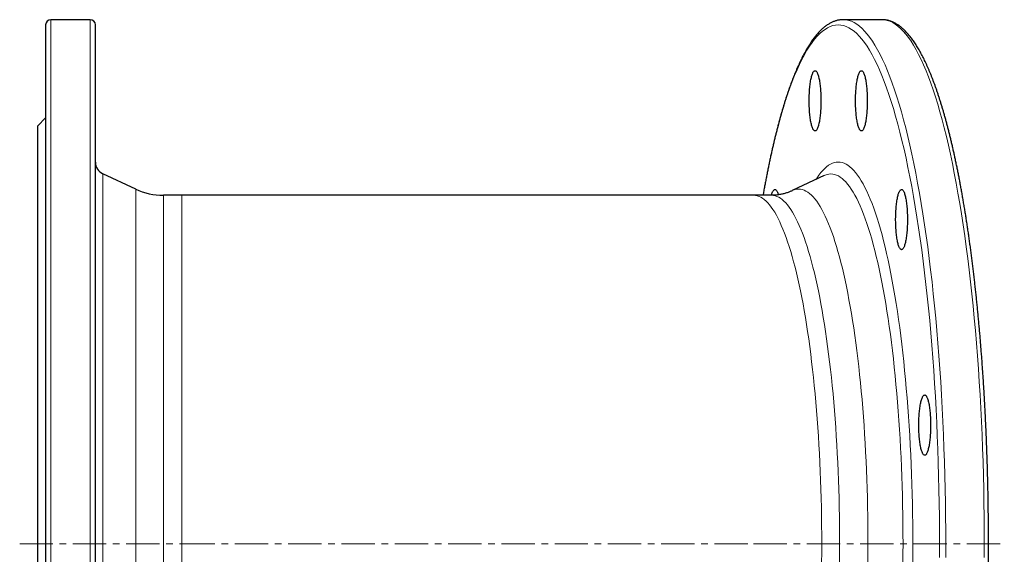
# Model space of a CAD drawing. Header units: millimetres. Extents: x 122 to 1100, y 74 to 1079.
# Tile 2 of 3: x 122 to 497, y 270 to 474. Entities that reach past the tile are written whole.
import ezdxf

# ---------------------------------------------------------------- set-up
doc = ezdxf.new("R2010")
doc.units = ezdxf.units.MM
doc.linetypes.add('CENTERX2', pattern=[20.32, 12.7, -2.54, 2.54, -2.54])
doc.layers.add('FORMAT', color=7, linetype='Continuous')

msp = doc.modelspace()

# ---------------------------------------------------------------- linework, layer by layer
at = {"color": 7, "linetype": 'Continuous', "lineweight": 25}
for p, q in [((148.38, 473.57), (133.38, 473.57)), ((435.59, 473.57), (435.6, 473.57)), ((450.31, 473.57), (435.6, 473.57)), ((450.31, 473.57), (450.31, 473.57)), ((131.38, 471.57), (131.38, 75.57)), ((150.38, 75.57), (150.38, 471.57)), ((131.38, 436.07), (128.38, 433.07)), ((128.38, 114.07), (128.38, 433.07)), ((165.73, 408.91), (153.27, 414.72)), ((428.25, 414.11), (416.13, 408.33)), ((428.25, 414.11), (428.25, 414.11)), ((183.27, 406.57), (176.3, 406.57)), ((401.38, 406.57), (183.27, 406.57)), ((408.22, 406.57), (401.38, 406.57))]:
    msp.add_line(p, q, dxfattribs=at)
at = {"color": 8, "linetype": 'Continuous', "lineweight": 18}
for p, q in [((133.38, 473.57), (133.38, 73.57)), ((148.38, 73.57), (148.38, 473.57)), ((153.27, 414.72), (153.27, 132.41)), ((165.73, 138.22), (165.73, 408.91)), ((176.3, 406.57), (176.3, 140.57)), ((183.27, 406.57), (183.27, 140.57))]:
    msp.add_line(p, q, dxfattribs=at)
at = {"color": 8, "linetype": 'Continuous', "lineweight": 18, "flags": 128}
for points in [[(435.6, 473.57), (436.62, 473.5), (437.64, 473.29), (438.66, 472.95), (439.68, 472.47), (440.69, 471.86), (441.7, 471.1), (442.71, 470.22), (443.71, 469.2), (444.71, 468.04), (445.7, 466.75), (446.68, 465.33), (447.65, 463.78), (448.62, 462.09), (449.58, 460.28), (450.53, 458.34), (451.47, 456.28), (452.39, 454.08), (453.31, 451.77), (454.21, 449.33), (455.11, 446.77), (455.98, 444.09), (456.85, 441.3), (457.7, 438.39), (458.53, 435.37), (459.35, 432.24), (460.15, 429), (460.94, 425.65), (461.71, 422.2), (462.46, 418.64), (463.19, 414.99), (463.9, 411.24), (464.59, 407.39), (465.27, 403.46), (465.92, 399.43), (466.55, 395.32), (467.16, 391.12), (467.75, 386.85), (468.32, 382.49), (468.87, 378.07), (469.39, 373.57), (469.89, 369), (470.36, 364.36), (470.81, 359.67), (471.24, 354.91), (471.64, 350.1), (472.02, 345.24), (472.38, 340.33), (472.71, 335.37), (473.01, 330.37), (473.29, 325.33), (473.54, 320.26), (473.76, 315.15), (473.96, 310.01), (474.13, 304.85), (474.28, 299.67), (474.4, 294.47), (474.49, 289.26), (474.56, 284.03), (474.6, 278.8), (474.61, 273.57)], [(489.31, 268.33), (489.33, 273.57), (489.31, 278.8), (489.27, 284.03), (489.21, 289.26), (489.11, 294.47), (488.99, 299.67), (488.85, 304.85), (488.67, 310.01), (488.47, 315.15), (488.25, 320.26), (488, 325.33), (487.72, 330.37), (487.42, 335.37), (487.09, 340.33), (486.74, 345.24), (486.36, 350.1), (485.95, 354.91), (485.53, 359.67), (485.07, 364.36), (484.6, 369), (484.1, 373.57), (483.58, 378.07), (483.03, 382.49), (482.46, 386.85), (481.87, 391.12), (481.26, 395.32), (480.63, 399.43), (479.98, 403.46), (479.3, 407.39), (478.61, 411.24), (477.9, 414.99), (477.17, 418.64), (476.42, 422.2), (475.65, 425.65), (474.86, 429), (474.06, 432.24), (473.24, 435.37), (472.41, 438.39), (471.56, 441.3), (470.7, 444.09), (469.82, 446.77), (468.93, 449.33), (468.02, 451.77), (467.11, 454.08), (466.18, 456.28), (465.24, 458.34), (464.29, 460.28), (463.33, 462.09), (462.37, 463.78), (461.39, 465.33), (460.41, 466.75), (459.42, 468.04), (458.42, 469.2), (457.42, 470.22), (456.41, 471.1), (455.4, 471.86), (454.39, 472.47), (453.37, 472.95), (452.35, 473.29), (451.33, 473.5), (450.31, 473.57)], [(472.26, 273.57), (472.25, 278.75), (472.21, 283.93), (472.14, 289.1), (472.05, 294.26), (471.93, 299.41), (471.79, 304.54), (471.62, 309.65), (471.42, 314.73), (471.2, 319.79), (470.95, 324.81), (470.67, 329.8), (470.37, 334.75), (470.05, 339.66), (469.7, 344.52), (469.32, 349.34), (468.92, 354.1), (468.5, 358.81), (468.05, 363.46), (467.58, 368.04), (467.09, 372.57), (466.57, 377.02), (466.03, 381.4), (465.47, 385.71), (464.89, 389.95), (464.28, 394.1), (463.65, 398.17), (463.01, 402.16), (462.34, 406.05), (461.65, 409.86), (460.95, 413.57), (460.22, 417.19), (459.48, 420.71), (458.72, 424.13), (457.94, 427.44), (457.15, 430.65), (456.34, 433.75), (455.51, 436.74), (454.67, 439.62), (453.82, 442.39), (452.95, 445.04), (452.07, 447.57), (451.17, 449.99), (450.26, 452.28), (449.35, 454.45), (448.42, 456.49), (447.48, 458.42), (446.53, 460.21), (445.57, 461.88), (444.61, 463.41), (443.63, 464.82), (442.65, 466.1), (441.67, 467.24), (440.67, 468.25), (439.68, 469.13), (438.68, 469.87), (437.67, 470.48), (436.67, 470.96), (435.66, 471.29), (434.65, 471.5), (433.64, 471.57), (432.62, 471.5), (431.61, 471.29), (430.6, 470.96), (429.6, 470.48), (428.59, 469.87), (427.59, 469.13), (426.6, 468.25), (425.6, 467.24), (424.62, 466.1), (423.64, 464.82), (422.66, 463.41), (421.7, 461.88), (420.74, 460.21), (419.79, 458.42), (418.85, 456.49), (417.92, 454.45), (417.01, 452.28), (416.1, 449.99), (415.2, 447.57), (414.32, 445.04), (413.45, 442.39), (412.6, 439.62), (411.76, 436.74), (410.93, 433.75), (410.12, 430.65), (409.33, 427.44), (408.55, 424.13), (407.79, 420.71), (407.05, 417.19), (406.32, 413.57), (405.62, 409.86), (405.02, 406.57)], [(425.17, 412.64), (425.56, 413.25), (426.28, 414.29), (427, 415.23), (427.73, 416.07), (428.46, 416.81), (429.19, 417.46), (429.93, 418.01), (430.66, 418.45), (431.41, 418.8), (432.15, 419.05), (432.89, 419.2), (433.64, 419.25), (434.38, 419.2), (435.12, 419.05), (435.87, 418.8), (436.61, 418.45), (437.35, 418.01), (438.08, 417.46), (438.81, 416.81), (439.54, 416.07), (440.27, 415.23), (440.99, 414.29), (441.71, 413.25), (442.42, 412.12), (443.12, 410.9), (443.82, 409.58), (444.51, 408.16), (445.2, 406.66), (445.87, 405.06), (446.54, 403.37), (447.2, 401.6), (447.85, 399.73), (448.49, 397.78), (449.11, 395.75), (449.73, 393.63), (450.34, 391.43), (450.94, 389.15), (451.52, 386.78), (452.09, 384.35), (452.65, 381.83), (453.2, 379.24), (453.73, 376.58), (454.25, 373.85), (454.76, 371.05), (455.25, 368.18), (455.72, 365.25), (456.18, 362.25), (456.63, 359.2), (457.06, 356.08), (457.47, 352.91), (457.87, 349.69), (458.25, 346.41), (458.61, 343.08), (458.96, 339.71), (459.29, 336.29), (459.6, 332.82), (459.89, 329.32), (460.17, 325.78), (460.43, 322.2), (460.67, 318.59), (460.89, 314.94), (461.09, 311.27), (461.27, 307.58), (461.44, 303.86), (461.58, 300.12), (461.71, 296.36), (461.81, 292.58), (461.9, 288.79), (461.97, 285), (462.02, 281.19), (462.05, 277.38), (462.06, 273.57)], [(458.34, 273.57), (458.33, 277.26), (458.3, 280.95), (458.26, 284.64), (458.19, 288.32), (458.11, 291.99), (458, 295.65), (457.88, 299.29), (457.74, 302.91), (457.58, 306.52), (457.4, 310.1), (457.21, 313.66), (456.99, 317.19), (456.76, 320.68), (456.51, 324.15), (456.25, 327.58), (455.96, 330.98), (455.66, 334.33), (455.34, 337.65), (455, 340.92), (454.65, 344.14), (454.28, 347.32), (453.9, 350.44), (453.5, 353.52), (453.08, 356.53), (452.65, 359.5), (452.2, 362.4), (451.74, 365.24), (451.27, 368.02), (450.78, 370.73), (450.28, 373.38), (449.76, 375.96), (449.23, 378.46), (448.69, 380.9), (448.13, 383.26), (447.57, 385.55), (446.99, 387.76), (446.4, 389.89), (445.8, 391.95), (445.19, 393.92), (444.57, 395.81), (443.94, 397.61), (443.31, 399.34), (442.66, 400.97), (442, 402.52), (441.34, 403.98), (440.67, 405.34), (440, 406.62), (439.31, 407.81), (438.62, 408.91), (437.93, 409.91), (437.23, 410.82), (436.53, 411.64), (435.82, 412.36), (435.11, 412.98), (434.4, 413.51), (433.68, 413.95), (432.96, 414.28), (432.25, 414.53), (431.52, 414.67), (430.8, 414.72), (430.08, 414.67), (429.36, 414.53), (428.64, 414.28), (428.25, 414.11)], [(401.38, 406.57), (402.06, 406.52), (402.74, 406.38), (403.42, 406.16), (404.09, 405.84), (404.77, 405.43), (405.44, 404.93), (406.11, 404.34), (406.78, 403.66), (407.44, 402.89), (408.1, 402.03), (408.75, 401.09), (409.4, 400.06), (410.04, 398.94), (410.68, 397.73), (411.31, 396.44), (411.93, 395.07), (412.55, 393.61), (413.16, 392.07), (413.76, 390.45), (414.35, 388.75), (414.94, 386.97), (415.51, 385.11), (416.08, 383.17), (416.63, 381.17), (417.18, 379.08), (417.71, 376.93), (418.23, 374.7), (418.74, 372.4), (419.24, 370.04), (419.73, 367.61), (420.2, 365.12), (420.66, 362.56), (421.11, 359.94), (421.55, 357.27), (421.97, 354.53), (422.37, 351.74), (422.76, 348.9), (423.14, 346), (423.5, 343.06), (423.85, 340.07), (424.18, 337.03), (424.5, 333.95), (424.8, 330.82), (425.08, 327.66), (425.35, 324.46), (425.6, 321.23), (425.84, 317.96), (426.06, 314.67), (426.26, 311.34), (426.44, 307.99), (426.61, 304.61), (426.76, 301.22), (426.89, 297.8), (427.01, 294.37), (427.11, 290.93), (427.19, 287.47), (427.25, 284), (427.29, 280.53), (427.32, 277.05), (427.33, 273.57), (427.32, 270.08), (427.29, 266.61)], [(434.17, 273.57), (434.16, 277.05), (434.13, 280.53), (434.09, 284), (434.02, 287.47), (433.94, 290.93), (433.85, 294.37), (433.73, 297.8), (433.6, 301.22), (433.45, 304.61), (433.28, 307.99), (433.1, 311.34), (432.9, 314.67), (432.68, 317.96), (432.44, 321.23), (432.19, 324.46), (431.92, 327.66), (431.64, 330.82), (431.34, 333.95), (431.02, 337.03), (430.69, 340.07), (430.34, 343.06), (429.98, 346), (429.6, 348.9), (429.21, 351.74), (428.8, 354.53), (428.38, 357.27), (427.95, 359.94), (427.5, 362.56), (427.04, 365.12), (426.57, 367.61), (426.08, 370.04), (425.58, 372.4), (425.07, 374.7), (424.55, 376.93), (424.01, 379.08), (423.47, 381.17), (422.91, 383.17), (422.35, 385.11), (421.78, 386.97), (421.19, 388.75), (420.6, 390.45), (420, 392.07), (419.39, 393.61), (418.77, 395.07), (418.15, 396.44), (417.52, 397.73), (416.88, 398.94), (416.24, 400.06), (415.59, 401.09), (414.93, 402.03), (414.28, 402.89), (413.61, 403.66), (412.95, 404.34), (412.28, 404.93), (411.6, 405.43), (410.93, 405.84), (410.25, 406.16), (409.58, 406.38), (408.9, 406.52), (408.22, 406.57)], [(416.13, 408.33), (416.51, 408.49), (417.2, 408.72), (417.89, 408.86), (418.58, 408.91), (419.27, 408.86), (419.96, 408.72), (420.65, 408.49), (421.34, 408.17), (422.03, 407.75), (422.71, 407.24), (423.39, 406.64), (424.07, 405.95), (424.74, 405.17), (425.41, 404.3), (426.08, 403.34), (426.74, 402.28), (427.39, 401.15), (428.04, 399.92), (428.68, 398.61), (429.32, 397.21), (429.95, 395.72), (430.57, 394.16), (431.18, 392.51), (431.78, 390.78), (432.38, 388.96), (432.96, 387.07), (433.54, 385.11), (434.1, 383.06), (434.65, 380.94), (435.2, 378.75), (435.73, 376.48), (436.25, 374.15), (436.76, 371.74), (437.25, 369.27), (437.73, 366.73), (438.2, 364.13), (438.66, 361.46), (439.1, 358.74), (439.53, 355.96), (439.94, 353.12), (440.34, 350.22), (440.72, 347.28), (441.09, 344.28), (441.45, 341.24), (441.78, 338.15), (442.11, 335.01), (442.41, 331.83), (442.7, 328.61), (442.97, 325.36), (443.23, 322.07), (443.47, 318.74), (443.69, 315.39), (443.9, 312.01), (444.08, 308.6), (444.25, 305.16), (444.41, 301.71), (444.54, 298.23), (444.66, 294.74), (444.76, 291.23), (444.84, 287.71), (444.9, 284.18), (444.95, 280.65), (444.98, 277.11), (444.98, 273.57), (444.98, 270.02), (444.95, 266.48)], [(434.13, 266.61), (434.16, 270.08), (434.17, 273.57)], [(458.3, 266.18), (458.33, 269.87), (458.34, 273.57)], [(462.06, 273.57), (462.05, 269.75), (462.02, 265.94)], [(472.25, 268.38), (472.26, 273.57)], [(474.61, 273.57), (474.6, 268.33)]]:
    msp.add_lwpolyline(points, dxfattribs=at)
at = {"color": 7, "linetype": 'Continuous', "lineweight": 25, "flags": 128}
for points in [[(427.04, 442.6), (427.04, 441.99), (427.03, 441.37), (427.01, 440.76), (426.99, 440.15), (426.96, 439.55), (426.93, 438.96), (426.89, 438.38), (426.84, 437.81), (426.79, 437.26), (426.73, 436.72), (426.66, 436.2), (426.59, 435.69), (426.52, 435.21), (426.44, 434.75), (426.35, 434.31), (426.26, 433.89), (426.17, 433.5), (426.07, 433.14), (425.97, 432.8), (425.87, 432.49), (425.76, 432.21), (425.65, 431.96), (425.54, 431.74), (425.42, 431.56), (425.31, 431.4), (425.19, 431.28), (425.07, 431.19), (424.95, 431.13), (424.83, 431.1), (424.71, 431.11), (424.59, 431.15), (424.47, 431.23), (424.35, 431.34), (424.23, 431.48), (424.12, 431.65), (424, 431.85), (423.89, 432.08), (423.78, 432.35), (423.68, 432.64), (423.57, 432.97), (423.48, 433.32), (423.38, 433.7), (423.29, 434.1), (423.2, 434.53), (423.12, 434.98), (423.04, 435.45), (422.97, 435.94), (422.9, 436.46), (422.84, 436.99), (422.79, 437.53), (422.73, 438.1), (422.69, 438.67), (422.65, 439.26), (422.62, 439.85), (422.59, 440.45), (422.58, 441.06), (422.56, 441.68), (422.56, 442.29), (422.56, 442.91), (422.56, 443.53), (422.58, 444.14), (422.59, 444.75), (422.62, 445.36), (422.65, 445.95), (422.69, 446.54), (422.73, 447.11), (422.79, 447.67), (422.84, 448.22), (422.9, 448.75), (422.97, 449.26), (423.04, 449.76), (423.12, 450.23), (423.2, 450.68), (423.29, 451.11), (423.38, 451.51), (423.48, 451.89), (423.57, 452.24), (423.68, 452.56), (423.78, 452.86), (423.89, 453.12), (424, 453.36), (424.12, 453.56), (424.23, 453.73), (424.35, 453.87), (424.47, 453.98), (424.59, 454.05), (424.71, 454.09), (424.83, 454.1), (424.95, 454.08), (425.07, 454.02), (425.19, 453.93), (425.31, 453.8), (425.42, 453.65), (425.54, 453.46), (425.65, 453.24), (425.76, 452.99), (425.87, 452.71), (425.97, 452.4), (426.07, 452.07), (426.17, 451.7), (426.26, 451.31), (426.35, 450.9), (426.44, 450.46), (426.52, 450), (426.59, 449.51), (426.66, 449.01), (426.73, 448.49), (426.79, 447.95), (426.84, 447.39), (426.89, 446.83), (426.93, 446.24), (426.96, 445.65), (426.99, 445.05), (427.01, 444.45), (427.03, 443.84), (427.04, 443.22), (427.04, 442.6)], [(444.72, 442.6), (444.71, 441.99), (444.7, 441.37), (444.69, 440.76), (444.66, 440.15), (444.63, 439.55), (444.6, 438.96), (444.56, 438.38), (444.51, 437.81), (444.46, 437.26), (444.4, 436.72), (444.33, 436.2), (444.27, 435.69), (444.19, 435.21), (444.11, 434.75), (444.03, 434.31), (443.94, 433.89), (443.84, 433.5), (443.75, 433.14), (443.65, 432.8), (443.54, 432.49), (443.43, 432.21), (443.32, 431.96), (443.21, 431.74), (443.1, 431.56), (442.98, 431.4), (442.86, 431.28), (442.74, 431.19), (442.62, 431.13), (442.5, 431.1), (442.38, 431.11), (442.26, 431.15), (442.14, 431.23), (442.02, 431.34), (441.91, 431.48), (441.79, 431.65), (441.68, 431.85), (441.56, 432.08), (441.46, 432.35), (441.35, 432.64), (441.25, 432.97), (441.15, 433.32), (441.05, 433.7), (440.96, 434.1), (440.87, 434.53), (440.79, 434.98), (440.71, 435.45), (440.64, 435.94), (440.58, 436.46), (440.51, 436.99), (440.46, 437.53), (440.41, 438.1), (440.36, 438.67), (440.33, 439.26), (440.29, 439.85), (440.27, 440.45), (440.25, 441.06), (440.24, 441.68), (440.23, 442.29), (440.23, 442.91), (440.24, 443.53), (440.25, 444.14), (440.27, 444.75), (440.29, 445.36), (440.33, 445.95), (440.36, 446.54), (440.41, 447.11), (440.46, 447.67), (440.51, 448.22), (440.58, 448.75), (440.64, 449.26), (440.71, 449.76), (440.79, 450.23), (440.87, 450.68), (440.96, 451.11), (441.05, 451.51), (441.15, 451.89), (441.25, 452.24), (441.35, 452.56), (441.46, 452.86), (441.56, 453.12), (441.68, 453.36), (441.79, 453.56), (441.91, 453.73), (442.02, 453.87), (442.14, 453.98), (442.26, 454.05), (442.38, 454.09), (442.5, 454.1), (442.62, 454.08), (442.74, 454.02), (442.86, 453.93), (442.98, 453.8), (443.1, 453.65), (443.21, 453.46), (443.32, 453.24), (443.43, 452.99), (443.54, 452.71), (443.65, 452.4), (443.75, 452.07), (443.84, 451.7), (443.94, 451.31), (444.03, 450.9), (444.11, 450.46), (444.19, 450), (444.27, 449.51), (444.33, 449.01), (444.4, 448.49), (444.46, 447.95), (444.51, 447.39), (444.56, 446.83), (444.6, 446.24), (444.63, 445.65), (444.66, 445.05), (444.69, 444.45), (444.7, 443.84), (444.71, 443.22), (444.72, 442.6)], [(408.16, 406.57), (408.17, 406.6), (408.27, 406.95), (408.37, 407.27), (408.48, 407.56), (408.59, 407.83), (408.7, 408.06), (408.81, 408.27), (408.93, 408.44), (409.05, 408.58), (409.16, 408.68), (409.28, 408.76), (409.4, 408.8), (409.52, 408.81), (409.64, 408.78), (409.76, 408.73), (409.88, 408.64), (410, 408.51), (410.12, 408.36), (410.23, 408.17), (410.35, 407.95), (410.46, 407.7), (410.56, 407.42), (410.67, 407.11), (410.77, 406.77), (410.78, 406.75)], [(460.02, 397.31), (460.02, 396.69), (460.01, 396.08), (459.99, 395.47), (459.97, 394.86), (459.94, 394.26), (459.9, 393.67), (459.86, 393.09), (459.82, 392.52), (459.76, 391.97), (459.7, 391.43), (459.64, 390.9), (459.57, 390.4), (459.5, 389.92), (459.42, 389.46), (459.33, 389.02), (459.24, 388.6), (459.15, 388.21), (459.05, 387.85), (458.95, 387.51), (458.85, 387.2), (458.74, 386.92), (458.63, 386.67), (458.52, 386.45), (458.4, 386.26), (458.28, 386.11), (458.17, 385.98), (458.05, 385.89), (457.93, 385.84), (457.81, 385.81), (457.69, 385.82), (457.57, 385.86), (457.45, 385.94), (457.33, 386.04), (457.21, 386.18), (457.09, 386.35), (456.98, 386.56), (456.87, 386.79), (456.76, 387.06), (456.65, 387.35), (456.55, 387.67), (456.45, 388.02), (456.36, 388.4), (456.27, 388.81), (456.18, 389.23), (456.1, 389.68), (456.02, 390.16), (455.95, 390.65), (455.88, 391.16), (455.82, 391.69), (455.76, 392.24), (455.71, 392.8), (455.67, 393.38), (455.63, 393.96), (455.6, 394.56), (455.57, 395.16), (455.55, 395.77), (455.54, 396.38), (455.53, 397), (455.53, 397.62), (455.54, 398.24), (455.55, 398.85), (455.57, 399.46), (455.6, 400.06), (455.63, 400.66), (455.67, 401.24), (455.71, 401.82), (455.76, 402.38), (455.82, 402.93), (455.88, 403.46), (455.95, 403.97), (456.02, 404.46), (456.1, 404.94), (456.18, 405.39), (456.27, 405.81), (456.36, 406.22), (456.45, 406.6), (456.55, 406.95), (456.65, 407.27), (456.76, 407.56), (456.87, 407.83), (456.98, 408.06), (457.09, 408.27), (457.21, 408.44), (457.33, 408.58), (457.45, 408.68), (457.57, 408.76), (457.69, 408.8), (457.81, 408.81), (457.93, 408.78), (458.05, 408.73), (458.17, 408.64), (458.28, 408.51), (458.4, 408.36), (458.52, 408.17), (458.63, 407.95), (458.74, 407.7), (458.85, 407.42), (458.95, 407.11), (459.05, 406.77), (459.15, 406.41), (459.24, 406.02), (459.33, 405.6), (459.42, 405.16), (459.5, 404.7), (459.57, 404.22), (459.64, 403.71), (459.7, 403.19), (459.76, 402.65), (459.82, 402.1), (459.86, 401.53), (459.9, 400.95), (459.94, 400.36), (459.97, 399.76), (459.99, 399.15), (460.01, 398.54), (460.02, 397.93), (460.02, 397.31)], [(468.86, 318.86), (468.85, 318.24), (468.84, 317.63), (468.83, 317.01), (468.8, 316.41), (468.78, 315.81), (468.74, 315.22), (468.7, 314.64), (468.65, 314.07), (468.6, 313.52), (468.54, 312.98), (468.48, 312.45), (468.41, 311.95), (468.33, 311.47), (468.25, 311.01), (468.17, 310.57), (468.08, 310.15), (467.98, 309.76), (467.89, 309.4), (467.79, 309.06), (467.68, 308.75), (467.57, 308.47), (467.46, 308.22), (467.35, 308), (467.24, 307.81), (467.12, 307.66), (467, 307.53), (466.88, 307.44), (466.76, 307.39), (466.64, 307.36), (466.52, 307.37), (466.4, 307.41), (466.28, 307.48), (466.16, 307.59), (466.05, 307.73), (465.93, 307.9), (465.82, 308.11), (465.71, 308.34), (465.6, 308.61), (465.49, 308.9), (465.39, 309.22), (465.29, 309.57), (465.19, 309.95), (465.1, 310.35), (465.02, 310.78), (464.93, 311.23), (464.86, 311.71), (464.78, 312.2), (464.72, 312.71), (464.65, 313.24), (464.6, 313.79), (464.55, 314.35), (464.5, 314.93), (464.47, 315.51), (464.43, 316.11), (464.41, 316.71), (464.39, 317.32), (464.38, 317.93), (464.37, 318.55), (464.37, 319.17), (464.38, 319.78), (464.39, 320.4), (464.41, 321.01), (464.43, 321.61), (464.47, 322.21), (464.5, 322.79), (464.55, 323.37), (464.6, 323.93), (464.65, 324.48), (464.72, 325.01), (464.78, 325.52), (464.86, 326.01), (464.93, 326.49), (465.02, 326.94), (465.1, 327.36), (465.19, 327.77), (465.29, 328.15), (465.39, 328.5), (465.49, 328.82), (465.6, 329.11), (465.71, 329.38), (465.82, 329.61), (465.93, 329.82), (466.05, 329.99), (466.16, 330.13), (466.28, 330.23), (466.4, 330.31), (466.52, 330.35), (466.64, 330.36), (466.76, 330.33), (466.88, 330.28), (467, 330.18), (467.12, 330.06), (467.24, 329.91), (467.35, 329.72), (467.46, 329.5), (467.57, 329.25), (467.68, 328.97), (467.79, 328.66), (467.89, 328.32), (467.98, 327.96), (468.08, 327.57), (468.17, 327.15), (468.25, 326.71), (468.33, 326.25), (468.41, 325.77), (468.48, 325.26), (468.54, 324.74), (468.6, 324.2), (468.65, 323.65), (468.7, 323.08), (468.74, 322.5), (468.78, 321.91), (468.8, 321.31), (468.83, 320.7), (468.84, 320.09), (468.85, 319.48), (468.86, 318.86)]]:
    msp.add_lwpolyline(points, dxfattribs=at)
at = {"color": 7, "linetype": 'Continuous', "lineweight": 25}
for centre, radius, start, end in [((133.38, 471.57), 2, 90, 180), ((148.38, 471.57), 2, 0, 90), ((155.38, 419.25), 5, 180, 245), ((176.3, 431.57), 25, 245, 270)]:
    msp.add_arc(centre, radius, start, end, dxfattribs=at)
for points, knots in [([(435.59, 473.56), (435.48, 473.56), (435.2, 473.56), (434.74, 473.53), (434.21, 473.47), (433.68, 473.38), (433.15, 473.26), (432.62, 473.1), (432.1, 472.92), (431.57, 472.71), (431.05, 472.47), (430.52, 472.2), (430, 471.9), (429.47, 471.56), (428.95, 471.19), (428.43, 470.8), (427.91, 470.37), (427.39, 469.91), (426.88, 469.41), (426.37, 468.89), (425.86, 468.34), (425.35, 467.76), (424.85, 467.14), (424.35, 466.5), (423.86, 465.83), (423.37, 465.13), (422.88, 464.41), (422.4, 463.65), (421.92, 462.87), (421.45, 462.06), (420.98, 461.22), (420.51, 460.36), (420.04, 459.47), (419.58, 458.55), (419.13, 457.61), (418.68, 456.64), (418.23, 455.65), (417.78, 454.63), (417.34, 453.58), (416.9, 452.5), (416.46, 451.41), (416.03, 450.28), (415.6, 449.13), (415.18, 447.96), (414.75, 446.76), (414.34, 445.53), (413.92, 444.28), (413.51, 443.01), (413.1, 441.71), (412.7, 440.38), (412.3, 439.04), (411.9, 437.66), (411.5, 436.27), (411.11, 434.85), (410.73, 433.41), (410.35, 431.94), (409.97, 430.45), (409.59, 428.94), (409.22, 427.41), (408.85, 425.85), (408.49, 424.27), (408.13, 422.67), (407.78, 421.05), (407.42, 419.4), (407.08, 417.74), (406.73, 416.05), (406.39, 414.34), (406.06, 412.61), (405.73, 410.87), (405.4, 409.1), (405.14, 407.66), (404.99, 406.81), (404.95, 406.57)], [0, 0, 0, 0, 0.007985, 0.021037, 0.034102, 0.047207, 0.060378, 0.073639, 0.087011, 0.100513, 0.114157, 0.127953, 0.141903, 0.156007, 0.170257, 0.184642, 0.199149, 0.213762, 0.228462, 0.243234, 0.25806, 0.272926, 0.28782, 0.302731, 0.317651, 0.332572, 0.347488, 0.362395, 0.377291, 0.392174, 0.407044, 0.421899, 0.43674, 0.451565, 0.466377, 0.481174, 0.495958, 0.51073, 0.525488, 0.540235, 0.554971, 0.569696, 0.584412, 0.599118, 0.613815, 0.628503, 0.643184, 0.657858, 0.672524, 0.687184, 0.701838, 0.716486, 0.731128, 0.745765, 0.760398, 0.775026, 0.789649, 0.804269, 0.818884, 0.833496, 0.848105, 0.86271, 0.877312, 0.891911, 0.906508, 0.921101, 0.935693, 0.950282, 0.964869, 0.979453, 0.994036, 1, 1, 1, 1]), ([(450.31, 73.57), (450.42, 73.57), (450.71, 73.57), (451.17, 73.6), (451.7, 73.66), (452.23, 73.75), (452.76, 73.88), (453.28, 74.03), (453.81, 74.21), (454.33, 74.42), (454.86, 74.66), (455.38, 74.93), (455.91, 75.24), (456.43, 75.57), (456.95, 75.94), (457.48, 76.34), (458, 76.77), (458.51, 77.23), (459.03, 77.72), (459.54, 78.24), (460.05, 78.79), (460.55, 79.38), (461.06, 79.99), (461.55, 80.63), (462.05, 81.3), (462.54, 82), (463.02, 82.73), (463.51, 83.48), (463.98, 84.26), (464.46, 85.07), (464.93, 85.91), (465.4, 86.77), (465.86, 87.66), (466.32, 88.58), (466.78, 89.52), (467.23, 90.49), (467.68, 91.49), (468.13, 92.51), (468.57, 93.55), (469.01, 94.63), (469.44, 95.73), (469.87, 96.85), (470.3, 98), (470.73, 99.18), (471.15, 100.38), (471.57, 101.6), (471.98, 102.85), (472.4, 104.13), (472.8, 105.43), (473.21, 106.75), (473.61, 108.1), (474.01, 109.47), (474.4, 110.86), (474.79, 112.28), (475.18, 113.73), (475.56, 115.19), (475.94, 116.68), (476.31, 118.19), (476.68, 119.73), (477.05, 121.28), (477.42, 122.86), (477.77, 124.46), (478.13, 126.09), (478.48, 127.73), (478.83, 129.4), (479.17, 131.08), (479.51, 132.79), (479.85, 134.52), (480.18, 136.27), (480.5, 138.03), (480.83, 139.82), (481.14, 141.63), (481.46, 143.46), (481.76, 145.31), (482.07, 147.17), (482.37, 149.05), (482.66, 150.96), (482.95, 152.88), (483.24, 154.81), (483.52, 156.77), (483.8, 158.74), (484.07, 160.73), (484.34, 162.74), (484.6, 164.76), (484.86, 166.8), (485.11, 168.85), (485.36, 170.92), (485.6, 173.01), (485.84, 175.11), (486.07, 177.22), (486.29, 179.35), (486.52, 181.49), (486.73, 183.64), (486.95, 185.81), (487.15, 187.99), (487.35, 190.19), (487.55, 192.4), (487.74, 194.61), (487.93, 196.84), (488.11, 199.09), (488.28, 201.34), (488.45, 203.6), (488.61, 205.87), (488.77, 208.16), (488.93, 210.45), (489.07, 212.75), (489.22, 215.06), (489.35, 217.38), (489.48, 219.71), (489.61, 222.05), (489.73, 224.39), (489.84, 226.74), (489.95, 229.1), (490.06, 231.47), (490.15, 233.84), (490.25, 236.21), (490.33, 238.59), (490.41, 240.98), (490.49, 243.37), (490.56, 245.77), (490.62, 248.17), (490.68, 250.58), (490.73, 252.98), (490.77, 255.39), (490.82, 257.81), (490.85, 260.22), (490.88, 262.64), (490.9, 265.06), (490.92, 267.48), (490.93, 269.9), (490.94, 272.33), (490.94, 274.75), (490.93, 277.17), (490.92, 279.59), (490.9, 282.01), (490.88, 284.43), (490.85, 286.85), (490.82, 289.27), (490.78, 291.68), (490.73, 294.09), (490.68, 296.5), (490.62, 298.9), (490.56, 301.3), (490.49, 303.7), (490.41, 306.09), (490.33, 308.48), (490.25, 310.86), (490.16, 313.24), (490.06, 315.61), (489.96, 317.97), (489.85, 320.33), (489.73, 322.68), (489.61, 325.03), (489.49, 327.36), (489.36, 329.69), (489.22, 332.01), (489.08, 334.32), (488.93, 336.62), (488.78, 338.92), (488.62, 341.2), (488.46, 343.47), (488.29, 345.74), (488.11, 347.99), (487.93, 350.23), (487.75, 352.46), (487.55, 354.68), (487.36, 356.89), (487.16, 359.08), (486.95, 361.26), (486.74, 363.43), (486.52, 365.59), (486.3, 367.73), (486.07, 369.86), (485.84, 371.97), (485.6, 374.07), (485.36, 376.16), (485.11, 378.23), (484.86, 380.28), (484.61, 382.32), (484.34, 384.34), (484.08, 386.35), (483.81, 388.34), (483.53, 390.31), (483.25, 392.27), (482.96, 394.2), (482.67, 396.12), (482.38, 398.03), (482.08, 399.91), (481.77, 401.78), (481.46, 403.62), (481.15, 405.45), (480.83, 407.26), (480.51, 409.05), (480.19, 410.82), (479.86, 412.56), (479.52, 414.29), (479.18, 416), (478.84, 417.69), (478.49, 419.35), (478.14, 421), (477.79, 422.62), (477.43, 424.22), (477.06, 425.8), (476.7, 427.36), (476.33, 428.89), (475.95, 430.4), (475.57, 431.89), (475.19, 433.36), (474.8, 434.8), (474.41, 436.22), (474.02, 437.62), (473.62, 438.99), (473.22, 440.33), (472.82, 441.66), (472.41, 442.96), (472, 444.23), (471.59, 445.48), (471.17, 446.71), (470.75, 447.91), (470.32, 449.08), (469.89, 450.23), (469.46, 451.36), (469.03, 452.46), (468.59, 453.53), (468.15, 454.58), (467.7, 455.6), (467.25, 456.59), (466.8, 457.56), (466.35, 458.5), (465.89, 459.42), (465.42, 460.31), (464.96, 461.17), (464.49, 462.01), (464.01, 462.82), (463.54, 463.6), (463.06, 464.36), (462.57, 465.09), (462.08, 465.79), (461.59, 466.46), (461.09, 467.1), (460.59, 467.72), (460.08, 468.3), (459.57, 468.86), (459.05, 469.39), (458.53, 469.89), (458.01, 470.35), (457.48, 470.79), (456.95, 471.2), (456.42, 471.57), (455.89, 471.91), (455.35, 472.22), (454.81, 472.49), (454.28, 472.74), (453.74, 472.95), (453.2, 473.13), (452.67, 473.28), (452.13, 473.4), (451.6, 473.48), (451.06, 473.54), (450.63, 473.57), (450.38, 473.56), (450.31, 473.56)], [0, 0, 0, 0, 0.002177, 0.005658, 0.009142, 0.012637, 0.016149, 0.019685, 0.023252, 0.026852, 0.030491, 0.03417, 0.03789, 0.041651, 0.045451, 0.049288, 0.053156, 0.057053, 0.060974, 0.064913, 0.068867, 0.072831, 0.076803, 0.08078, 0.084758, 0.088737, 0.092715, 0.09669, 0.100663, 0.104632, 0.108597, 0.112559, 0.116517, 0.12047, 0.12442, 0.128366, 0.132309, 0.136248, 0.140184, 0.144117, 0.148046, 0.151973, 0.155898, 0.159819, 0.163739, 0.167656, 0.171571, 0.175484, 0.179395, 0.183305, 0.187213, 0.191119, 0.195024, 0.198927, 0.202829, 0.20673, 0.21063, 0.214529, 0.218426, 0.222323, 0.226219, 0.230114, 0.234008, 0.237901, 0.241794, 0.245686, 0.249577, 0.253467, 0.257357, 0.261247, 0.265136, 0.269024, 0.272912, 0.276799, 0.280686, 0.284573, 0.288459, 0.292345, 0.29623, 0.300116, 0.304, 0.307885, 0.311769, 0.315653, 0.319536, 0.32342, 0.327303, 0.331186, 0.335068, 0.338951, 0.342833, 0.346715, 0.350597, 0.354479, 0.35836, 0.362241, 0.366123, 0.370004, 0.373885, 0.377765, 0.381646, 0.385526, 0.389407, 0.393287, 0.397167, 0.401047, 0.404927, 0.408807, 0.412687, 0.416567, 0.420446, 0.424326, 0.428205, 0.432085, 0.435964, 0.439843, 0.443723, 0.447602, 0.451481, 0.45536, 0.459239, 0.463118, 0.466997, 0.470876, 0.474755, 0.478634, 0.482513, 0.486392, 0.490271, 0.49415, 0.498029, 0.501908, 0.505787, 0.509665, 0.513544, 0.517423, 0.521302, 0.525181, 0.52906, 0.532939, 0.536818, 0.540697, 0.544576, 0.548455, 0.552334, 0.556213, 0.560093, 0.563972, 0.567851, 0.57173, 0.57561, 0.579489, 0.583369, 0.587248, 0.591128, 0.595008, 0.598888, 0.602768, 0.606648, 0.610528, 0.614408, 0.618288, 0.622169, 0.626049, 0.62993, 0.633811, 0.637692, 0.641573, 0.645454, 0.649336, 0.653217, 0.657099, 0.660981, 0.664863, 0.668746, 0.672628, 0.676511, 0.680394, 0.684277, 0.688161, 0.692044, 0.695928, 0.699813, 0.703697, 0.707582, 0.711467, 0.715353, 0.719239, 0.723125, 0.727012, 0.730899, 0.734787, 0.738675, 0.742564, 0.746453, 0.750342, 0.754233, 0.758123, 0.762015, 0.765907, 0.7698, 0.773693, 0.777588, 0.781483, 0.785379, 0.789276, 0.793174, 0.797073, 0.800973, 0.804874, 0.808777, 0.812681, 0.816586, 0.820492, 0.824401, 0.828311, 0.832222, 0.836136, 0.840051, 0.843969, 0.847889, 0.851811, 0.855736, 0.859664, 0.863594, 0.867527, 0.871464, 0.875404, 0.879347, 0.883294, 0.887244, 0.891199, 0.895157, 0.89912, 0.903086, 0.907056, 0.91103, 0.915007, 0.918986, 0.922967, 0.926947, 0.930926, 0.9349, 0.938867, 0.942823, 0.946765, 0.950688, 0.954588, 0.958459, 0.962297, 0.966098, 0.969859, 0.973578, 0.977255, 0.980891, 0.984488, 0.98805, 0.991583, 0.995092, 0.998584, 1, 1, 1, 1]), ([(416.13, 408.32), (416.11, 408.32), (415.94, 408.23), (415.58, 408.07), (415.05, 407.85), (414.49, 407.64), (413.89, 407.44), (413.27, 407.25), (412.62, 407.08), (411.94, 406.93), (411.25, 406.81), (410.53, 406.7), (409.8, 406.63), (409.06, 406.58), (408.53, 406.56), (408.25, 406.57), (408.22, 406.57)], [0, 0, 0, 0, 0.006321, 0.084442, 0.163198, 0.24265, 0.322841, 0.403797, 0.485522, 0.567996, 0.65117, 0.734971, 0.8193, 0.904032, 0.989026, 1, 1, 1, 1])]:
    msp.add_open_spline(points, degree=3, knots=knots, dxfattribs=at)
at = {"layer": 'FORMAT', "linetype": 'CENTERX2', "lineweight": 18}
for p, q in [((121.5, 273.57), (183.27, 273.57)), ((183.27, 273.57), (403.38, 273.57)), ((401.38, 273.57), (496.96, 273.57))]:
    msp.add_line(p, q, dxfattribs=at)

doc.saveas('drawing.dxf')
